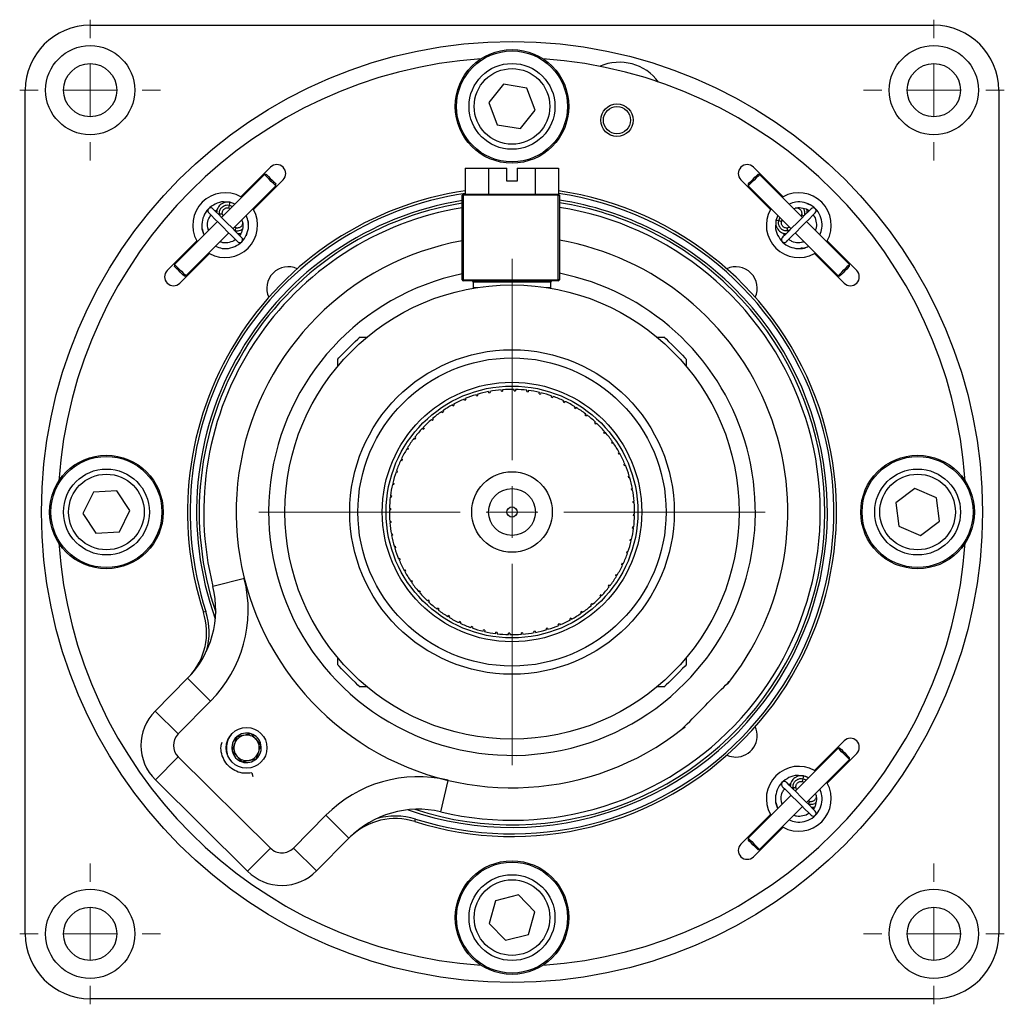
# Model space of a CAD drawing. Header units: inches. Extents: x 0.9 to 20.1, y 0.3 to 16.1.
# Tile 2 of 6: x 9 to 12.8, y 0.3 to 4.1. Entities that reach past the tile are written whole.
import ezdxf

# ---------------------------------------------------------------- set-up
doc = ezdxf.new("R2010")
doc.units = ezdxf.units.IN
doc.header["$MEASUREMENT"] = 0

# ---------------------------------------------------------------- blocks, each defined once
blk = doc.blocks.new('SW_CENTERMARKSYMBOL_9')
at = {"color": 0, "linetype": 'Continuous', "lineweight": 0}
for p, q in [((0, 0.2), (0, 0.975)), ((0, 0), (0, 0.1)), ((-0.2, 0), (-0.975, 0)), ((0, 0), (-0.1, 0)), ((0, 0), (0, -0.1)), ((0, 0), (0.1, 0)), ((0.2, 0), (0.975, 0)), ((0, -0.2), (0, -0.975))]:
    blk.add_line(p, q, dxfattribs=at)
blk = doc.blocks.new('SW_CENTERMARKSYMBOL_10')
at = {"color": 0, "linetype": 'Continuous', "lineweight": 0}
for p, q in [((0, 0.2), (0, 0.2715)), ((0, 0), (0, 0.1)), ((-0.2, 0), (-0.2715, 0)), ((0, 0), (-0.1, 0)), ((0, 0), (0, -0.1)), ((0, 0), (0.1, 0)), ((0.2, 0), (0.2715, 0)), ((0, -0.2), (0, -0.2715))]:
    blk.add_line(p, q, dxfattribs=at)
blk = doc.blocks.new('SW_CENTERMARKSYMBOL_11')
at = {"color": 0, "linetype": 'Continuous', "lineweight": 0}
for p, q in [((0, 0.2), (0, 0.2715)), ((0, 0), (0, 0.1)), ((-0.2, 0), (-0.2715, 0)), ((0, 0), (-0.1, 0)), ((0, 0), (0, -0.1)), ((0, 0), (0.1, 0)), ((0.2, 0), (0.2715, 0)), ((0, -0.2), (0, -0.2715))]:
    blk.add_line(p, q, dxfattribs=at)
blk = doc.blocks.new('SW_CENTERMARKSYMBOL_12')
at = {"color": 0, "linetype": 'Continuous', "lineweight": 0}
for p, q in [((0, 0.2), (0, 0.2715)), ((0, 0), (0, 0.1)), ((-0.2, 0), (-0.2715, 0)), ((0, 0), (-0.1, 0)), ((0, 0), (0, -0.1)), ((0, 0), (0.1, 0)), ((0.2, 0), (0.2715, 0)), ((0, -0.2), (0, -0.2715))]:
    blk.add_line(p, q, dxfattribs=at)
blk = doc.blocks.new('SW_CENTERMARKSYMBOL_13')
at = {"color": 0, "linetype": 'Continuous', "lineweight": 0}
for p, q in [((0, 0.2), (0, 0.2715)), ((0, 0), (0, 0.1)), ((-0.2, 0), (-0.2715, 0)), ((0, 0), (-0.1, 0)), ((0, 0), (0, -0.1)), ((0, 0), (0.1, 0)), ((0.2, 0), (0.2715, 0)), ((0, -0.2), (0, -0.2715))]:
    blk.add_line(p, q, dxfattribs=at)

msp = doc.modelspace()

# ---------------------------------------------------------------- linework, layer by layer
at = {"color": 7, "linetype": 'Continuous', "lineweight": 25}
for p, q in [((9.2547, 4.1213), (12.5047, 4.1213)), ((9.0047, 0.6213), (9.0047, 3.8713)), ((10.8474, 3.8938), (10.7899, 3.8234)), ((10.9372, 3.8793), (10.8474, 3.8938)), ((10.9694, 3.7943), (10.9372, 3.8793)), ((12.7547, 3.8713), (12.7547, 0.6213)), ((10.7899, 3.8234), (10.8222, 3.7384)), ((10.912, 3.7238), (10.9694, 3.7943)), ((10.8222, 3.7384), (10.912, 3.7238)), ((9.9491, 3.5743), (9.8354, 3.4605)), ((10.6996, 3.5713), (10.6996, 3.4713)), ((10.6996, 3.5713), (10.7893, 3.5713)), ((10.7893, 3.5713), (10.7893, 3.4713)), ((10.7893, 3.5713), (10.8597, 3.5713)), ((10.8597, 3.5213), (10.8597, 3.5713)), ((10.8997, 3.5713), (10.9689, 3.5713)), ((10.8997, 3.5713), (10.8997, 3.5213)), ((10.9689, 3.5713), (10.9689, 3.4713)), ((10.9689, 3.5713), (11.0587, 3.5713)), ((11.0587, 3.5713), (11.0587, 3.4711)), ((11.924, 3.4605), (11.8102, 3.5743)), ((9.926, 3.5465), (9.7605, 3.381)), ((9.933, 3.5465), (9.926, 3.5465)), ((11.8251, 3.5453), (11.8263, 3.5465)), ((11.8334, 3.5465), (11.8263, 3.5465)), ((11.9989, 3.381), (11.8334, 3.5465)), ((9.8047, 3.3368), (9.9702, 3.5023)), ((9.8842, 3.4117), (9.9979, 3.5255)), ((9.9702, 3.5023), (9.9702, 3.5094)), ((10.8997, 3.5213), (10.8597, 3.5213)), ((11.7615, 3.5255), (11.8752, 3.4117)), ((11.7892, 3.5094), (11.7892, 3.5023)), ((11.7892, 3.5023), (11.9547, 3.3368)), ((9.8354, 3.4605), (9.8383, 3.4588)), ((10.6872, 3.1413), (10.6872, 3.4663)), ((10.6872, 3.4663), (10.6922, 3.4663)), ((10.6922, 3.4663), (10.6922, 3.4713)), ((10.6922, 3.4713), (11.0572, 3.4713)), ((10.6922, 3.4663), (10.6922, 3.1413)), ((11.0572, 3.4663), (10.6922, 3.4663)), ((11.0572, 3.4663), (11.0572, 3.4713)), ((11.0572, 3.1413), (11.0572, 3.4663)), ((11.0572, 3.4663), (11.0622, 3.4663)), ((11.0622, 3.4663), (11.0622, 3.1413)), ((11.9211, 3.4588), (11.924, 3.4605)), ((9.7807, 3.4178), (9.792, 3.4165)), ((9.7883, 3.4178), (9.7957, 3.4152)), ((9.8128, 3.4321), (9.7927, 3.4394)), ((9.8825, 3.4146), (9.8842, 3.4117)), ((11.8752, 3.4117), (11.8769, 3.4146)), ((12.0156, 3.4347), (12.0254, 3.4314)), ((9.736, 3.4056), (9.7443, 3.4115)), ((9.7664, 3.3869), (9.764, 3.3935)), ((11.9036, 3.3891), (11.8963, 3.369)), ((11.9953, 3.3935), (11.993, 3.3869)), ((9.745, 3.3655), (9.5795, 3.2)), ((9.6859, 3.3371), (9.6858, 3.3436)), ((9.71, 3.333), (9.7077, 3.3405)), ((9.8172, 3.3404), (9.8106, 3.3427)), ((11.9179, 3.3647), (11.9206, 3.372)), ((11.9179, 3.3571), (11.9192, 3.3683)), ((11.9488, 3.3427), (11.9422, 3.3404)), ((12.1799, 3.2), (12.0144, 3.3655)), ((9.6237, 3.1558), (9.7892, 3.3213)), ((9.6859, 3.3371), (9.6919, 3.3177)), ((9.8584, 3.3201), (9.855, 3.3103)), ((11.9301, 3.3123), (11.9242, 3.3206)), ((11.9702, 3.3213), (12.1357, 3.1558)), ((9.6655, 3.2906), (9.5517, 3.1769)), ((9.6672, 3.2877), (9.6655, 3.2906)), ((11.9986, 3.2623), (11.9921, 3.2622)), ((12.0027, 3.2863), (11.9952, 3.284)), ((11.9986, 3.2623), (12.0139, 3.267)), ((12.0939, 3.2906), (12.0922, 3.2877)), ((12.2076, 3.1769), (12.0939, 3.2906)), ((9.6005, 3.1281), (9.7143, 3.2418)), ((9.7143, 3.2418), (9.7113, 3.2435)), ((12.048, 3.2435), (12.0451, 3.2418)), ((12.0451, 3.2418), (12.1588, 3.1281)), ((9.5795, 3.2), (9.5795, 3.1929)), ((12.1785, 3.1986), (12.1799, 3.2)), ((12.1799, 3.1929), (12.1799, 3.2)), ((9.6166, 3.1558), (9.6237, 3.1558)), ((12.1357, 3.1558), (12.1428, 3.1558)), ((10.6922, 3.1413), (10.6872, 3.1413)), ((10.6922, 3.1363), (10.6922, 3.1413)), ((10.6922, 3.1413), (11.0572, 3.1413)), ((11.0572, 3.1363), (10.6922, 3.1363)), ((10.7297, 3.1313), (10.7297, 3.1113)), ((11.0297, 3.1113), (11.0297, 3.1313)), ((11.0622, 3.1413), (11.0572, 3.1413)), ((11.0572, 3.1363), (11.0572, 3.1413)), ((10.7232, 3.1076), (10.7232, 3.1072)), ((10.3192, 2.9182), (10.2913, 2.9182)), ((11.4681, 2.9182), (11.4402, 2.9182)), ((10.2078, 2.8347), (10.2078, 2.8068)), ((11.5516, 2.8068), (11.5516, 2.8347)), ((10.7428, 2.6933), (10.7413, 2.6981)), ((10.7428, 2.6933), (10.7475, 2.6948)), ((10.7461, 2.6995), (10.7475, 2.6948)), ((10.7902, 2.7052), (10.7893, 2.7101)), ((10.7902, 2.7052), (10.7951, 2.7061)), ((10.7942, 2.711), (10.7951, 2.7061)), ((10.8387, 2.712), (10.8382, 2.717)), ((10.8387, 2.712), (10.8437, 2.7124)), ((10.8432, 2.7174), (10.8437, 2.7124)), ((10.8876, 2.7137), (10.8877, 2.7187)), ((10.8876, 2.7137), (10.8926, 2.7137)), ((10.8927, 2.7186), (10.8926, 2.7137)), ((10.9364, 2.7104), (10.937, 2.7153)), ((10.9364, 2.7104), (10.9414, 2.7097)), ((10.942, 2.7147), (10.9414, 2.7097)), ((10.9846, 2.7019), (10.9857, 2.7068)), ((10.9846, 2.7019), (10.9895, 2.7008)), ((10.9906, 2.7056), (10.9895, 2.7008)), ((11.0316, 2.6884), (11.0333, 2.6932)), ((10.6528, 2.6551), (10.6504, 2.6594)), ((10.6528, 2.6551), (10.6572, 2.6575)), ((10.6548, 2.6618), (10.6572, 2.6575)), ((10.6968, 2.6765), (10.6948, 2.6811)), ((10.6968, 2.6765), (10.7014, 2.6785)), ((10.6994, 2.6831), (10.7014, 2.6785)), ((11.0316, 2.6884), (11.0364, 2.6868)), ((11.038, 2.6915), (11.0364, 2.6868)), ((11.077, 2.6701), (11.0791, 2.6747)), ((11.077, 2.6701), (11.0816, 2.668)), ((11.0837, 2.6725), (11.0816, 2.668)), ((10.6113, 2.6291), (10.6085, 2.6332)), ((10.6113, 2.6291), (10.6154, 2.632)), ((10.6126, 2.6361), (10.6154, 2.632)), ((11.1202, 2.6472), (11.1228, 2.6515)), ((11.1202, 2.6472), (11.1245, 2.6446)), ((11.1271, 2.6489), (11.1245, 2.6446)), ((11.1608, 2.6198), (11.1638, 2.6238)), ((11.1608, 2.6198), (11.1648, 2.6168)), ((11.1678, 2.6208), (11.1648, 2.6168)), ((10.5728, 2.599), (10.5695, 2.6027)), ((10.5728, 2.599), (10.5766, 2.6022)), ((10.5733, 2.606), (10.5766, 2.6022)), ((11.1983, 2.5884), (11.2017, 2.5921)), ((10.5376, 2.5649), (10.5339, 2.5684)), ((11.2323, 2.5532), (11.2361, 2.5565)), ((11.2323, 2.5532), (11.2356, 2.5494)), ((11.2394, 2.5527), (11.2356, 2.5494)), ((10.5062, 2.5274), (10.5022, 2.5305)), ((10.5052, 2.5344), (10.5092, 2.5314)), ((10.5062, 2.5274), (10.5092, 2.5314)), ((11.2625, 2.5147), (11.2666, 2.5175)), ((11.2625, 2.5147), (11.2654, 2.5106)), ((11.2694, 2.5134), (11.2654, 2.5106)), ((10.4788, 2.4869), (10.4745, 2.4894)), ((10.4771, 2.4937), (10.4814, 2.4911)), ((10.4788, 2.4869), (10.4814, 2.4911)), ((11.2884, 2.4732), (11.2928, 2.4756)), ((11.2884, 2.4732), (11.2909, 2.4688)), ((11.2952, 2.4712), (11.2909, 2.4688)), ((10.4559, 2.4436), (10.4513, 2.4458)), ((10.4535, 2.4503), (10.458, 2.4482)), ((10.4559, 2.4436), (10.458, 2.4482)), ((11.3099, 2.4292), (11.3145, 2.4312)), ((11.3099, 2.4292), (11.3119, 2.4246)), ((10.4376, 2.3983), (10.4328, 2.3999)), ((10.4345, 2.4046), (10.4392, 2.403)), ((10.4376, 2.3983), (10.4392, 2.403)), ((11.3165, 2.4266), (11.3119, 2.4246)), ((10.4241, 2.3512), (10.4192, 2.3523)), ((10.4204, 2.3572), (10.4252, 2.3561)), ((10.4241, 2.3512), (10.4252, 2.3561)), ((11.3267, 2.3832), (11.3315, 2.3847)), ((11.3267, 2.3832), (11.3281, 2.3785)), ((11.3329, 2.3799), (11.3281, 2.3785)), ((9.267, 2.3222), (9.2264, 2.2408)), ((9.3578, 2.3277), (9.267, 2.3222)), ((9.4079, 2.2518), (9.3578, 2.3277)), ((11.3385, 2.3358), (11.3435, 2.3367)), ((11.3385, 2.3358), (11.3395, 2.3309)), ((11.3444, 2.3318), (11.3395, 2.3309)), ((12.4311, 2.3366), (12.3585, 2.2818)), ((12.5148, 2.3011), (12.4311, 2.3366)), ((10.4156, 2.303), (10.4107, 2.3036)), ((10.4113, 2.3086), (10.4162, 2.308)), ((10.4156, 2.303), (10.4162, 2.308)), ((11.3454, 2.2873), (11.3504, 2.2878)), ((11.3454, 2.2873), (11.3458, 2.2823)), ((11.3508, 2.2828), (11.3458, 2.2823)), ((12.3585, 2.2818), (12.3696, 2.1916)), ((12.5259, 2.2108), (12.5148, 2.3011)), ((9.2264, 2.2408), (9.2766, 2.165)), ((9.3673, 2.1705), (9.4079, 2.2518)), ((10.4123, 2.2542), (10.4073, 2.2543)), ((10.4074, 2.2593), (10.4123, 2.2592)), ((10.4123, 2.2542), (10.4123, 2.2592)), ((11.3471, 2.2384), (11.347, 2.2334)), ((11.3471, 2.2384), (11.3521, 2.2383)), ((10.4086, 2.2098), (10.4136, 2.2103)), ((10.414, 2.2053), (10.409, 2.2049)), ((10.414, 2.2053), (10.4136, 2.2103)), ((11.352, 2.2333), (11.347, 2.2334)), ((12.4533, 2.1561), (12.5259, 2.2108)), ((9.2766, 2.165), (9.3673, 2.1705)), ((11.3437, 2.1896), (11.3431, 2.1846)), ((11.3481, 2.184), (11.3431, 2.1846)), ((11.3437, 2.1896), (11.3487, 2.189)), ((12.3696, 2.1916), (12.4533, 2.1561)), ((10.415, 2.1608), (10.4199, 2.1618)), ((10.4208, 2.1568), (10.4159, 2.1559)), ((10.4208, 2.1568), (10.4199, 2.1618)), ((11.3353, 2.1414), (11.3341, 2.1365)), ((11.339, 2.1354), (11.3341, 2.1365)), ((11.3353, 2.1414), (11.3401, 2.1403)), ((10.4265, 2.1127), (10.4312, 2.1142)), ((10.4327, 2.1094), (10.4279, 2.1079)), ((10.4327, 2.1094), (10.4312, 2.1142)), ((11.3218, 2.0944), (11.3202, 2.0896)), ((11.3249, 2.088), (11.3202, 2.0896)), ((11.3218, 2.0944), (11.3265, 2.0927)), ((10.4429, 2.0661), (10.4475, 2.068)), ((10.4495, 2.0634), (10.4449, 2.0614)), ((10.4495, 2.0634), (10.4475, 2.068)), ((11.3035, 2.049), (11.3014, 2.0444)), ((11.3035, 2.049), (11.308, 2.0469)), ((10.4642, 2.0214), (10.4685, 2.0238)), ((10.4709, 2.0194), (10.4666, 2.017)), ((10.4709, 2.0194), (10.4685, 2.0238)), ((11.3059, 2.0423), (11.3014, 2.0444)), ((9.8486, 1.99), (9.7272, 1.9599)), ((10.4899, 1.9792), (10.494, 1.982)), ((10.4969, 1.9779), (10.4928, 1.9751)), ((10.4969, 1.9779), (10.494, 1.982)), ((11.2806, 2.0058), (11.278, 2.0015)), ((11.2822, 1.9989), (11.278, 2.0015)), ((11.2806, 2.0058), (11.2848, 2.0032)), ((10.52, 1.9399), (10.5238, 1.9432)), ((10.527, 1.9394), (10.5233, 1.9361)), ((10.527, 1.9394), (10.5238, 1.9432)), ((11.2532, 1.9652), (11.2502, 1.9612)), ((11.2542, 1.9582), (11.2502, 1.9612)), ((11.2532, 1.9652), (11.2572, 1.9622)), ((10.561, 1.9042), (10.5576, 1.9006)), ((11.2218, 1.9277), (11.2254, 1.9243)), ((9.7004, 1.8629), (9.6909, 1.8598)), ((10.5916, 1.8718), (10.5946, 1.8758)), ((10.5986, 1.8728), (10.5946, 1.8758)), ((10.5986, 1.8728), (10.5955, 1.8688)), ((11.1481, 1.8635), (11.144, 1.8606)), ((11.1468, 1.8566), (11.144, 1.8606)), ((11.1481, 1.8635), (11.1509, 1.8594)), ((11.1866, 1.8937), (11.1828, 1.8904)), ((11.1861, 1.8866), (11.1828, 1.8904)), ((11.1866, 1.8937), (11.1899, 1.8899)), ((10.6323, 1.8438), (10.6348, 1.848)), ((10.6391, 1.8454), (10.6348, 1.848)), ((10.6391, 1.8454), (10.6366, 1.8412)), ((10.6757, 1.8201), (10.6778, 1.8246)), ((10.6824, 1.8225), (10.6778, 1.8246)), ((10.6824, 1.8225), (10.6802, 1.818)), ((11.1066, 1.8376), (11.1022, 1.8351)), ((11.1046, 1.8308), (11.1022, 1.8351)), ((11.1066, 1.8376), (11.109, 1.8332)), ((10.7214, 1.8011), (10.723, 1.8058)), ((10.7277, 1.8042), (10.723, 1.8058)), ((10.7277, 1.8042), (10.7261, 1.7995)), ((10.7688, 1.787), (10.7699, 1.7919)), ((10.7748, 1.7907), (10.7699, 1.7919)), ((10.7748, 1.7907), (10.7737, 1.7859)), ((10.8174, 1.7779), (10.818, 1.7829)), ((10.823, 1.7823), (10.818, 1.7829)), ((10.9692, 1.7874), (10.9642, 1.7865)), ((10.9652, 1.7816), (10.9642, 1.7865)), ((10.9692, 1.7874), (10.9701, 1.7825)), ((11.0166, 1.7993), (11.0118, 1.7978)), ((11.0133, 1.7931), (11.0118, 1.7978)), ((11.0166, 1.7993), (11.0181, 1.7945)), ((11.0626, 1.8161), (11.058, 1.8141)), ((11.0599, 1.8095), (11.058, 1.8141)), ((11.0626, 1.8161), (11.0646, 1.8115)), ((10.823, 1.7823), (10.8224, 1.7773)), ((10.8667, 1.774), (10.8668, 1.779)), ((10.8718, 1.7789), (10.8668, 1.779)), ((10.8718, 1.7789), (10.8717, 1.7739)), ((10.9207, 1.7806), (10.9157, 1.7802)), ((10.9162, 1.7752), (10.9157, 1.7802)), ((10.9207, 1.7806), (10.9211, 1.7756)), ((10.2078, 1.6858), (10.2078, 1.6579)), ((11.5516, 1.6579), (11.5516, 1.6858)), ((9.5047, 1.4792), (9.6298, 1.6056)), ((9.7187, 1.5177), (9.6298, 1.6056)), ((11.7111, 1.5847), (11.7231, 1.6001)), ((10.2913, 1.5744), (10.3192, 1.5744)), ((11.4402, 1.5744), (11.4681, 1.5744)), ((9.7187, 1.5177), (9.5935, 1.3913)), ((9.5935, 1.3913), (9.5047, 1.4792)), ((11.5344, 1.4095), (11.5466, 1.4192)), ((9.7953, 1.3864), (9.7917, 1.3801)), ((12.1357, 1.3368), (11.9702, 1.1713)), ((12.1588, 1.3645), (12.0451, 1.2508)), ((12.1428, 1.3368), (12.1357, 1.3368)), ((9.594, 1.3029), (9.506, 1.2141)), ((9.594, 1.3029), (9.9493, 0.9511)), ((9.781, 1.3214), (9.7821, 1.3142)), ((12.0144, 1.1271), (12.1799, 1.2926)), ((12.0939, 1.202), (12.2076, 1.3158)), ((12.1799, 1.2926), (12.1799, 1.2997)), ((9.8614, 0.8623), (9.506, 1.2141)), ((9.8779, 1.2416), (9.881, 1.2269)), ((12.0225, 1.2224), (12.0024, 1.2297)), ((12.0451, 1.2508), (12.048, 1.2491)), ((10.6049, 1.091), (10.6338, 1.2126)), ((11.9457, 1.1959), (11.954, 1.2018)), ((11.9761, 1.1772), (11.9738, 1.1838)), ((11.9905, 1.2081), (12.0017, 1.2068)), ((11.998, 1.2081), (12.0054, 1.2054)), ((12.0922, 1.2049), (12.0939, 1.202)), ((11.9547, 1.1558), (11.7892, 0.9903)), ((11.8334, 0.9461), (11.9989, 1.1116)), ((11.8957, 1.1274), (11.8955, 1.1378)), ((11.8957, 1.1274), (11.9007, 1.1109)), ((11.9197, 1.1233), (11.9174, 1.1308)), ((12.0269, 1.1307), (12.0203, 1.133)), ((12.0681, 1.1104), (12.0647, 1.1006)), ((10.0377, 0.9516), (10.1628, 1.078)), ((10.2516, 0.99), (10.1628, 1.078)), ((10.5052, 1.0537), (10.5082, 1.0633)), ((11.8752, 1.0809), (11.7615, 0.9672)), ((11.8769, 1.078), (11.8752, 1.0809)), ((11.8102, 0.9184), (11.924, 1.0321)), ((11.924, 1.0321), (11.9211, 1.0338)), ((10.2516, 0.99), (10.1265, 0.8636)), ((11.7892, 0.9903), (11.7892, 0.9832)), ((9.8614, 0.8623), (9.9493, 0.9511)), ((10.1265, 0.8636), (10.0377, 0.9516)), ((11.8263, 0.9461), (11.8334, 0.9461)), ((10.9042, 0.7714), (10.8161, 0.7488)), ((10.9678, 0.7064), (10.9042, 0.7714)), ((10.8161, 0.7488), (10.7916, 0.6613)), ((10.9432, 0.6188), (10.9678, 0.7064)), ((10.7916, 0.6613), (10.8552, 0.5963)), ((10.8552, 0.5963), (10.9432, 0.6188)), ((12.5047, 0.3713), (9.2547, 0.3713))]:
    msp.add_line(p, q, dxfattribs=at)
at = {"color": 8, "linetype": 'Continuous', "lineweight": 25}
for p, q in [((9.7911, 3.4285), (9.8033, 3.4238)), ((9.7551, 3.3865), (9.7526, 3.3948)), ((11.9072, 3.3675), (11.9119, 3.3796)), ((12.0057, 3.3879), (12.0054, 3.3879)), ((9.863, 3.369), (9.863, 3.369)), ((9.8116, 3.33), (9.8116, 3.3303)), ((11.9492, 3.3314), (11.9409, 3.3289)), ((11.0297, 3.1313), (10.7297, 3.1313)), ((10.7297, 3.1113), (10.7478, 3.1113)), ((11.0116, 3.1113), (11.0297, 3.1113)), ((12.0008, 1.2188), (12.013, 1.2141)), ((11.9648, 1.1768), (11.9623, 1.1851)), ((12.0728, 1.1593), (12.0728, 1.1593)), ((12.0213, 1.1203), (12.0213, 1.1206))]:
    msp.add_line(p, q, dxfattribs=at)
at = {"color": 7, "linetype": 'Continuous', "lineweight": 25, "flags": 128}
for points in [[(9.9702, 3.5023), (9.9698, 3.5027), (9.9665, 3.506), (9.9604, 3.512), (9.9525, 3.52), (9.9439, 3.5286), (9.9359, 3.5366), (9.9298, 3.5427), (9.9264, 3.5461), (9.926, 3.5465)], [(9.933, 3.5465), (9.9334, 3.5461), (9.9362, 3.5433), (9.9414, 3.5382), (9.9481, 3.5315), (9.9553, 3.5242), (9.962, 3.5176), (9.9671, 3.5125), (9.9698, 3.5097), (9.9702, 3.5094)], [(11.8334, 3.5465), (11.832, 3.5451), (11.8274, 3.5405), (11.8204, 3.5335), (11.812, 3.5251), (11.8035, 3.5166), (11.7962, 3.5093), (11.7912, 3.5043), (11.7892, 3.5023), (11.7892, 3.5023)], [(11.7892, 3.5094), (11.7892, 3.5094), (11.7908, 3.511), (11.7951, 3.5152), (11.8012, 3.5214), (11.8083, 3.5285), (11.8154, 3.5356), (11.8213, 3.5415), (11.8251, 3.5453)], [(9.8385, 3.3031), (9.8357, 3.3058), (9.8278, 3.3137), (9.8154, 3.3261), (9.7999, 3.3417), (9.7826, 3.3589), (9.7653, 3.3762), (9.7498, 3.3918), (9.7374, 3.4041), (9.7295, 3.4121), (9.7268, 3.4148)], [(12.0326, 3.4148), (12.0299, 3.4121), (12.022, 3.4041), (12.0096, 3.3918), (11.994, 3.3762), (11.9768, 3.3589), (11.9595, 3.3417), (11.9439, 3.3261), (11.9316, 3.3137), (11.9236, 3.3058), (11.9209, 3.3031)], [(9.7112, 3.3992), (9.7139, 3.3965), (9.7219, 3.3886), (9.7342, 3.3762), (9.7498, 3.3606), (9.7671, 3.3434), (9.7843, 3.3261), (9.7999, 3.3105), (9.8122, 3.2982), (9.8202, 3.2903), (9.8229, 3.2875)], [(11.9365, 3.2875), (11.9392, 3.2903), (11.9471, 3.2982), (11.9595, 3.3105), (11.9751, 3.3261), (11.9923, 3.3434), (12.0096, 3.3606), (12.0252, 3.3762), (12.0375, 3.3886), (12.0454, 3.3965), (12.0482, 3.3992)], [(9.5795, 3.2), (9.5799, 3.1996), (9.5833, 3.1962), (9.5894, 3.1901), (9.5974, 3.1821), (9.606, 3.1735), (9.614, 3.1656), (9.62, 3.1595), (9.6233, 3.1562), (9.6237, 3.1558)], [(9.6166, 3.1558), (9.6163, 3.1562), (9.6135, 3.1589), (9.6084, 3.164), (9.6018, 3.1707), (9.5945, 3.1779), (9.5878, 3.1846), (9.5827, 3.1898), (9.5799, 3.1926), (9.5795, 3.1929)], [(12.1357, 3.1558), (12.1357, 3.1558), (12.1376, 3.1578), (12.1427, 3.1628), (12.15, 3.1701), (12.1585, 3.1786), (12.1669, 3.187), (12.1739, 3.194), (12.1785, 3.1986)], [(12.1799, 3.1929), (12.1787, 3.1917), (12.1749, 3.1879), (12.169, 3.182), (12.1619, 3.175), (12.1548, 3.1678), (12.1486, 3.1617), (12.1444, 3.1575), (12.1428, 3.1558), (12.1428, 3.1558)], [(10.2078, 2.8347), (10.2083, 2.8352), (10.2131, 2.84), (10.2222, 2.8491), (10.2347, 2.8616), (10.2489, 2.8758), (10.2633, 2.8901), (10.2759, 2.9028), (10.2854, 2.9123), (10.2906, 2.9174), (10.2913, 2.9182)], [(11.4681, 2.9182), (11.4686, 2.9177), (11.4733, 2.9129), (11.4825, 2.9037), (11.495, 2.8913), (11.5092, 2.8771), (11.5235, 2.8627), (11.5362, 2.8501), (11.5457, 2.8406), (11.5508, 2.8354), (11.5516, 2.8347)], [(10.2913, 1.5744), (10.2908, 1.575), (10.286, 1.5797), (10.2769, 1.5889), (10.2644, 1.6013), (10.2502, 1.6156), (10.2359, 1.6299), (10.2232, 1.6425), (10.2137, 1.652), (10.2085, 1.6572), (10.2078, 1.6579)], [(11.5516, 1.6579), (11.551, 1.6574), (11.5463, 1.6526), (11.5371, 1.6435), (11.5247, 1.631), (11.5104, 1.6168), (11.4961, 1.6025), (11.4835, 1.5898), (11.474, 1.5803), (11.4688, 1.5752), (11.4681, 1.5744)], [(12.1799, 1.2926), (12.1783, 1.2942), (12.1736, 1.2988), (12.1665, 1.3059), (12.1581, 1.3144), (12.1496, 1.3228), (12.1424, 1.3301), (12.1375, 1.335), (12.1357, 1.3368), (12.1357, 1.3368)], [(12.1428, 1.3368), (12.1428, 1.3368), (12.1443, 1.3353), (12.1484, 1.3312), (12.1545, 1.3251), (12.1616, 1.318), (12.1687, 1.3109), (12.1746, 1.3049), (12.1786, 1.301), (12.1799, 1.2997)], [(11.7071, 1.3093), (11.7181, 1.3052), (11.7414, 1.3019)], [(11.9209, 1.1895), (11.9236, 1.1868), (11.9316, 1.1789), (11.9439, 1.1665), (11.9595, 1.1509), (11.9768, 1.1337), (11.994, 1.1164), (12.0096, 1.1008), (12.022, 1.0885), (12.0299, 1.0805), (12.0326, 1.0778)], [(12.0482, 1.0934), (12.0454, 1.0961), (12.0375, 1.104), (12.0252, 1.1164), (12.0096, 1.132), (11.9923, 1.1492), (11.9751, 1.1665), (11.9595, 1.1821), (11.9471, 1.1944), (11.9392, 1.2024), (11.9365, 1.2051)], [(11.7892, 0.9903), (11.7892, 0.9903), (11.791, 0.9885), (11.7959, 0.9836), (11.8032, 0.9764), (11.8116, 0.9679), (11.8201, 0.9595), (11.8272, 0.9524), (11.8318, 0.9477), (11.8334, 0.9461)], [(11.8263, 0.9461), (11.825, 0.9474), (11.8211, 0.9514), (11.8151, 0.9573), (11.808, 0.9644), (11.8009, 0.9715), (11.7948, 0.9776), (11.7907, 0.9817), (11.7892, 0.9832), (11.7892, 0.9832)]]:
    msp.add_lwpolyline(points, dxfattribs=at)
at = {"color": 8, "linetype": 'Continuous', "lineweight": 25, "flags": 128}
for points in [[(9.7526, 3.3948), (9.7485, 3.3937), (9.748, 3.3935)], [(9.7526, 3.3948), (9.7568, 3.3953), (9.7604, 3.3953), (9.763, 3.3947), (9.764, 3.3935), (9.764, 3.3935)], [(11.9953, 3.3935), (11.9959, 3.3921), (11.998, 3.3905), (12.0013, 3.389), (12.0054, 3.3879)], [(9.8172, 3.3404), (9.8157, 3.3398), (9.8142, 3.3377), (9.8127, 3.3344), (9.8116, 3.3303)], [(11.9409, 3.3289), (11.9404, 3.3331), (11.9404, 3.3367), (11.941, 3.3393), (11.9422, 3.3404), (11.9422, 3.3404)], [(11.9409, 3.3289), (11.942, 3.3248), (11.9422, 3.3244)], [(11.9623, 1.1851), (11.9582, 1.184), (11.9578, 1.1838)], [(11.9623, 1.1851), (11.9665, 1.1856), (11.9701, 1.1856), (11.9727, 1.185), (11.9738, 1.1838), (11.9738, 1.1838)], [(12.0269, 1.1307), (12.0254, 1.1301), (12.0239, 1.128), (12.0224, 1.1246), (12.0213, 1.1206)]]:
    msp.add_lwpolyline(points, dxfattribs=at)
at = {"color": 7, "linetype": 'Continuous', "lineweight": 25}
for centre, radius in [((10.8797, 2.2463), 1.8125), ((9.2547, 3.8713), 0.1715), ((10.8797, 3.8088), 0.2188), ((10.8797, 3.8088), 0.2137), ((12.5047, 3.8713), 0.1715), ((9.2547, 3.8713), 0.1025), ((10.8797, 3.8088), 0.1654), ((10.8797, 3.8088), 0.1457), ((12.5047, 3.8713), 0.1025), ((11.2841, 3.7556), 0.0625), ((11.2841, 3.7556), 0.0525), ((10.8797, 2.2463), 0.875), ((10.8797, 2.2463), 0.625), ((10.8797, 2.2463), 0.5937), ((10.8797, 2.2463), 0.5), ((10.8797, 2.2463), 0.485), ((9.3172, 2.2463), 0.2187), ((9.3172, 2.2463), 0.2138), ((12.4422, 2.2463), 0.2188), ((12.4422, 2.2463), 0.2137), ((9.3172, 2.2463), 0.1654), ((9.3172, 2.2463), 0.1457), ((10.8797, 2.2463), 0.155), ((12.4422, 2.2463), 0.1654), ((12.4422, 2.2463), 0.1457), ((10.8797, 2.2463), 0.09), ((10.8797, 2.2463), 0.0197), ((9.8572, 1.3378), 0.0785), ((10.8797, 0.6838), 0.2188), ((10.8797, 0.6838), 0.2137), ((10.8797, 0.6838), 0.1654), ((10.8797, 0.6838), 0.1457), ((9.2547, 0.6213), 0.1715), ((12.5047, 0.6213), 0.1715), ((9.2547, 0.6213), 0.1025), ((12.5047, 0.6213), 0.1025)]:
    msp.add_circle(centre, radius, dxfattribs=at)
for centre, radius, start, end in [((9.2547, 3.8713), 0.25, 90, 180), ((12.5047, 3.8713), 0.25, 0, 90), ((10.8797, 2.2463), 1.75, 93.9048, 176.0952), ((10.8797, 2.2463), 1.75, 3.9048, 86.0952), ((11.2937, 3.7913), 0.1875, 36.4272, 113.5728), ((9.9735, 3.5499), 0.0345, 315, 135), ((11.7858, 3.5499), 0.0345, 45, 225), ((10.8797, 2.2463), 1.25, 98.2855, 198.0095), ((10.8797, 2.2463), 1.24, 98.3528, 198.0095), ((9.7748, 3.3512), 0.125, 61.0216, 208.9784), ((10.8797, 2.2463), 1.25, 252.5687, 81.7679), ((10.8797, 2.2463), 1.24, 252.5687, 81.7011), ((10.6922, 3.4663), 0.005, 90, 180), ((11.0572, 3.4663), 0.005, 0, 90), ((11.9845, 3.3512), 0.125, 331.0216, 118.9784), ((10.8797, 2.2463), 1.215, 99.1161, 199.8209), ((10.8797, 2.2463), 1.205, 99.1924, 198.6858), ((10.8797, 2.2463), 1.1875, 99.3291, 193.9569), ((10.8797, 2.2463), 1.1875, 256.6214, 81.1595), ((10.8797, 2.2463), 1.215, 45.2891, 81.3611), ((10.8797, 2.2463), 1.205, 45.2891, 81.2889), ((12.0404, 3.407), 0.011, 315, 135), ((9.7748, 3.3512), 0.125, 241.0216, 28.9784), ((11.9845, 3.3512), 0.125, 151.0216, 298.9784), ((9.8307, 3.2953), 0.011, 225, 45), ((10.8797, 2.2463), 1.0625, 100.4383, 308.0369), ((10.8797, 2.2463), 1.0625, 322.5414, 80.1096), ((10.0179, 3.1081), 0.0827, 65.4581, 204.5419), ((11.7414, 3.1081), 0.0827, 335.4581, 114.5419), ((9.5761, 3.1525), 0.0345, 135, 315), ((10.8797, 2.2463), 0.9375, 101.849, 315.2891), ((10.8797, 2.2463), 0.9375, 315.2891, 78.7747), ((12.1832, 3.1525), 0.0345, 225, 45), ((10.6922, 3.1413), 0.005, 180, 270), ((10.7247, 3.1313), 0.005, 0, 90), ((10.7347, 3.1113), 0.005, 180, 214.1083), ((11.0247, 3.1113), 0.005, 325.8917, 0), ((11.0347, 3.1313), 0.005, 90, 180), ((11.0572, 3.1413), 0.005, 270, 0), ((10.8797, 2.2463), 1.215, 250.7573, 45.2891), ((10.8797, 2.2463), 1.205, 251.8924, 45.2891), ((10.8797, 2.2463), 0.4725, 107.0325, 112.4262), ((10.8797, 2.2463), 0.4725, 101.0325, 106.4262), ((10.8797, 2.2463), 0.4725, 95.0325, 100.4262), ((10.8797, 2.2463), 0.4725, 89.0325, 94.4262), ((10.8797, 2.2463), 0.4725, 83.0325, 88.4262), ((10.8797, 2.2463), 0.4725, 77.0325, 82.4262), ((10.8797, 2.2463), 0.4725, 71.0325, 76.4262), ((10.8797, 2.2463), 0.4725, 119.0325, 124.4262), ((10.8797, 2.2463), 0.4725, 113.0325, 118.4262), ((10.8797, 2.2463), 0.4725, 65.0325, 70.4262), ((10.8797, 2.2463), 0.4725, 59.0325, 64.4262), ((10.8797, 2.2463), 0.4725, 125.0325, 130.4262), ((10.8797, 2.2463), 0.4725, 53.0325, 58.4262), ((10.8797, 2.2463), 0.4725, 47.0325, 52.4262), ((10.8797, 2.2463), 0.4725, 131.0325, 136.4262), ((10.8797, 2.2463), 0.4725, 41.0325, 46.4262), ((10.8797, 2.2463), 0.4725, 137.0325, 142.4262), ((10.8797, 2.2463), 0.4725, 35.0325, 40.4262), ((10.8797, 2.2463), 0.4725, 143.0325, 148.4262), ((10.8797, 2.2463), 0.4725, 29.0325, 34.4262), ((10.8797, 2.2463), 0.4725, 149.0325, 154.4262), ((10.8797, 2.2463), 0.4725, 23.0325, 28.4262), ((10.8797, 2.2463), 0.4725, 155.0325, 160.4262), ((10.8797, 2.2463), 0.4725, 161.0325, 166.4262), ((10.8797, 2.2463), 0.4725, 17.0325, 22.4262), ((10.8797, 2.2463), 0.4725, 167.0325, 172.4262), ((10.8797, 2.2463), 0.4725, 11.0325, 16.4262), ((10.8797, 2.2463), 0.4725, 5.0325, 10.4262), ((10.8797, 2.2463), 0.4725, 173.0325, 178.4262), ((10.8797, 2.2463), 0.4725, 359.0325, 4.4262), ((10.8797, 2.2463), 0.4725, 179.0325, 184.4262), ((10.8797, 2.2463), 0.4725, 185.0325, 190.4262), ((10.8797, 2.2463), 0.4725, 353.0325, 358.4262), ((10.8797, 2.2463), 0.4725, 347.0325, 352.4262), ((10.8797, 2.2463), 1.75, 183.9048, 266.0952), ((10.8797, 2.2463), 0.4725, 191.0325, 196.4262), ((10.8797, 2.2463), 1.75, 273.9048, 356.0952), ((10.8797, 2.2463), 0.4725, 341.0325, 346.4262), ((10.8797, 2.2463), 0.4725, 197.0325, 202.4262), ((10.8797, 2.2463), 0.4725, 335.0325, 340.4262), ((10.8797, 2.2463), 0.4725, 203.0325, 208.4262), ((10.8797, 2.2463), 0.4725, 209.0325, 214.4262), ((10.8797, 2.2463), 0.4725, 329.0325, 334.4262), ((9.3633, 1.8694), 0.5, 315.2891, 13.9569), ((10.8797, 2.2463), 0.4725, 215.0325, 220.4262), ((10.8797, 2.2463), 0.4725, 323.0325, 328.4262), ((9.3633, 1.8694), 0.375, 315.2891, 13.9569), ((10.8797, 2.2463), 0.4725, 221.0325, 226.4262), ((10.8797, 2.2463), 0.4725, 317.0325, 322.4262), ((10.8797, 2.2463), 0.4725, 227.0325, 232.4262), ((10.8797, 2.2463), 0.4725, 311.0325, 316.4262), ((9.4532, 1.7825), 0.25, 316.7822, 18.0095), ((9.4532, 1.7825), 0.26, 343.9559, 18.0095), ((10.8797, 2.2463), 0.4725, 233.0325, 238.4262), ((10.8797, 2.2463), 0.4725, 305.0325, 310.4262), ((10.8797, 2.2463), 0.4725, 239.0325, 244.4262), ((10.8797, 2.2463), 0.4725, 293.0325, 298.4262), ((10.8797, 2.2463), 0.4725, 299.0325, 304.4262), ((10.8797, 2.2463), 0.4725, 245.0325, 250.4262), ((10.8797, 2.2463), 0.4725, 251.0325, 256.4262), ((10.8797, 2.2463), 0.4725, 257.0325, 262.4262), ((10.8797, 2.2463), 0.4725, 281.0325, 286.4262), ((10.8797, 2.2463), 0.4725, 287.0325, 292.4262), ((10.8797, 2.2463), 0.4725, 263.0325, 268.4262), ((10.8797, 2.2463), 0.4725, 269.0325, 274.4262), ((10.8797, 2.2463), 0.4725, 275.0325, 280.4262), ((9.6379, 1.3473), 0.1875, 135.2891, 225.2891), ((11.7414, 1.3846), 0.0827, 270, 24.5419), ((9.6379, 1.3473), 0.0625, 135.2891, 225.2891), ((9.8572, 1.3378), 0.0568, 132.1315, 192.1315), ((9.8572, 1.3378), 0.0492, 102.1315, 162.1315), ((9.8572, 1.3378), 0.0568, 72.1315, 132.1315), ((9.8572, 1.3378), 0.0492, 42.1315, 102.1315), ((9.8572, 1.3378), 0.0568, 12.1315, 72.1315), ((9.8572, 1.3378), 0.0492, 342.1315, 42.1315), ((12.1832, 1.3401), 0.0345, 315, 135), ((9.8572, 1.3378), 0.0492, 162.1315, 222.1315), ((9.8572, 1.3378), 0.0568, 312.1315, 12.1315), ((9.8572, 1.3378), 0.0568, 192.1315, 252.1315), ((9.8572, 1.3378), 0.0492, 222.1315, 282.1315), ((9.8572, 1.3378), 0.0568, 252.1315, 312.1315), ((9.8572, 1.3378), 0.0492, 282.1315, 342.1315), ((11.9845, 1.1415), 0.125, 61.0216, 208.9784), ((10.5181, 0.7262), 0.5, 76.6214, 135.2891), ((11.9845, 1.1415), 0.125, 241.0216, 28.9784), ((10.5181, 0.7262), 0.375, 76.6214, 135.2891), ((10.4303, 0.8152), 0.25, 72.5687, 133.7961), ((10.4303, 0.8152), 0.26, 72.5687, 106.6224), ((12.0404, 1.0856), 0.011, 225, 45), ((9.9933, 0.9955), 0.0625, 225.2891, 315.2891), ((11.7858, 0.9428), 0.0345, 135, 315), ((9.9933, 0.9955), 0.1875, 225.2891, 315.2891), ((9.2547, 0.6213), 0.25, 180, 270), ((12.5047, 0.6213), 0.25, 270, 0)]:
    msp.add_arc(centre, radius, start, end, dxfattribs=at)
at = {"color": 8, "linetype": 'Continuous', "lineweight": 25}
for centre, radius, start, end in [((9.7429, 3.4354), 0.0488, 338.801, 351.7738), ((9.7604, 3.4384), 0.0323, 342.0321, 1.6424), ((11.8971, 3.3358), 0.0332, 72.2898, 91.3847), ((11.9003, 3.3192), 0.0488, 68.8002, 81.7738), ((11.9526, 1.2257), 0.0488, 338.8002, 351.7738), ((11.9692, 1.2289), 0.0332, 342.2898, 1.3847)]:
    msp.add_arc(centre, radius, start, end, dxfattribs=at)
at = {"color": 7, "linetype": 'Continuous', "lineweight": 25}
for points, knots in [([(9.7791, 3.4397), (9.7756, 3.4403), (9.7612, 3.4425), (9.7358, 3.434), (9.7086, 3.4152), (9.6899, 3.3868), (9.6834, 3.3543), (9.6853, 3.3284), (9.6925, 3.3167), (9.6939, 3.3144)], [0, 0, 0, 0, 0.057532, 0.237157, 0.416783, 0.596408, 0.776033, 0.955658, 1, 1, 1, 1]), ([(9.7112, 3.4148), (9.7104, 3.4138), (9.7088, 3.4119), (9.7078, 3.4082), (9.7081, 3.4045), (9.7093, 3.4014), (9.7107, 3.3999), (9.7113, 3.3993)], [0, 0, 0, 0, 0.214739, 0.429481, 0.644224, 0.858965, 1, 1, 1, 1]), ([(9.7268, 3.4146), (9.7265, 3.4149), (9.7254, 3.4163), (9.7226, 3.4176), (9.7189, 3.4182), (9.7152, 3.4176), (9.7127, 3.4162), (9.7115, 3.4151), (9.7112, 3.4148)], [0, 0, 0, 0, 0.083651, 0.296092, 0.508539, 0.720982, 0.933424, 1, 1, 1, 1]), ([(9.7927, 3.4394), (9.7886, 3.4398), (9.7806, 3.4408), (9.7691, 3.4379), (9.7594, 3.4328), (9.7517, 3.4258), (9.7461, 3.4174), (9.7426, 3.4086), (9.7421, 3.4024), (9.7418, 3.3997)], [0, 0, 0, 0, 0.1644634, 0.3199783, 0.4694507, 0.6063601, 0.7429679, 0.8852037, 1, 1, 1, 1]), ([(9.7526, 3.3948), (9.7527, 3.3994), (9.7529, 3.4081), (9.7593, 3.4184), (9.768, 3.4256), (9.7789, 3.4298), (9.7871, 3.4289), (9.7911, 3.4285)], [0, 0, 0, 0, 0.2344625, 0.4422186, 0.6098032, 0.8041234, 1, 1, 1, 1]), ([(9.764, 3.3935), (9.7638, 3.3954), (9.7634, 3.3992), (9.7646, 3.4045), (9.7669, 3.4091), (9.7701, 3.4129), (9.774, 3.4157), (9.7786, 3.4176), (9.7834, 3.4185), (9.7867, 3.418), (9.7883, 3.4178)], [0, 0, 0, 0, 0.143781, 0.291973, 0.430034, 0.547391, 0.665583, 0.77897, 0.889915, 1, 1, 1, 1]), ([(12.0656, 3.3143), (12.0689, 3.3225), (12.0764, 3.341), (12.0738, 3.3727), (12.0604, 3.4033), (12.0365, 3.4272), (12.0058, 3.4405), (11.9742, 3.443), (11.9558, 3.4355), (11.9477, 3.4322)], [0, 0, 0, 0, 0.121365, 0.27309, 0.424814, 0.576539, 0.728263, 0.879988, 1, 1, 1, 1]), ([(11.9648, 3.4151), (11.9683, 3.4164), (11.9796, 3.4208), (12.0002, 3.418), (12.0175, 3.4128), (12.0237, 3.4066), (12.024, 3.4062)], [0, 0, 0, 0, 0.178139, 0.576783, 0.975426, 1, 1, 1, 1]), ([(11.9711, 3.4178), (11.9726, 3.418), (11.9757, 3.4184), (11.9803, 3.4177), (11.9847, 3.4161), (11.9888, 3.4133), (11.9924, 3.4094), (11.9948, 3.4045), (11.996, 3.3991), (11.9955, 3.3954), (11.9953, 3.3935)], [0, 0, 0, 0, 0.104763, 0.210456, 0.315107, 0.430007, 0.566013, 0.712443, 0.859599, 1, 1, 1, 1]), ([(9.7103, 3.3308), (9.7087, 3.3383), (9.7052, 3.3538), (9.7095, 3.3753), (9.7174, 3.386), (9.7204, 3.39)], [0, 0, 0, 0, 0.363507, 0.761112, 1, 1, 1, 1]), ([(9.738, 3.2701), (9.7462, 3.2668), (9.7647, 3.2593), (9.7964, 3.2619), (9.827, 3.2753), (9.8509, 3.2992), (9.8642, 3.3299), (9.8667, 3.3615), (9.8592, 3.3799), (9.8559, 3.388)], [0, 0, 0, 0, 0.121365, 0.27309, 0.424814, 0.576539, 0.728264, 0.879988, 1, 1, 1, 1]), ([(12.017, 3.3991), (12.0172, 3.4013), (12.0175, 3.4052), (12.0161, 3.4088), (12.0154, 3.4105)], [0, 0, 0, 0, 0.534915, 1, 1, 1, 1]), ([(12.0396, 3.3907), (12.0399, 3.3904), (12.0462, 3.3842), (12.0514, 3.3671), (12.0542, 3.3464), (12.0498, 3.335), (12.0484, 3.3315)], [0, 0, 0, 0, 0.0212042, 0.4198608, 0.8185183, 1, 1, 1, 1]), ([(9.8415, 3.3647), (9.8417, 3.3631), (9.8421, 3.36), (9.8414, 3.3554), (9.8397, 3.351), (9.837, 3.3469), (9.833, 3.3433), (9.8281, 3.3409), (9.8228, 3.3397), (9.819, 3.3402), (9.8172, 3.3404)], [0, 0, 0, 0, 0.104763, 0.210457, 0.315107, 0.430006, 0.566011, 0.712443, 0.859599, 1, 1, 1, 1]), ([(9.8387, 3.3709), (9.8401, 3.3674), (9.8445, 3.3561), (9.8418, 3.3354), (9.8361, 3.3175), (9.8291, 3.3109), (9.8282, 3.31)], [0, 0, 0, 0, 0.171479, 0.55522, 0.93896, 1, 1, 1, 1]), ([(9.8634, 3.3553), (9.8635, 3.3556), (9.8646, 3.36), (9.8638, 3.3647), (9.863, 3.369)], [0, 0, 0, 0, 0.075197, 1, 1, 1, 1]), ([(11.896, 3.3554), (11.8954, 3.3519), (11.8932, 3.3375), (11.9017, 3.3122), (11.9205, 3.2849), (11.9489, 3.2662), (11.9814, 3.2597), (12.0073, 3.2616), (12.019, 3.2688), (12.0213, 3.2702)], [0, 0, 0, 0, 0.057532, 0.237157, 0.416782, 0.596408, 0.776033, 0.955658, 1, 1, 1, 1]), ([(11.8963, 3.369), (11.8959, 3.3649), (11.8949, 3.3569), (11.8978, 3.3454), (11.9029, 3.3357), (11.9099, 3.3281), (11.9183, 3.3224), (11.9271, 3.3189), (11.9333, 3.3184), (11.936, 3.3182)], [0, 0, 0, 0, 0.164463, 0.319977, 0.46945, 0.606359, 0.742967, 0.885203, 1, 1, 1, 1]), ([(11.9409, 3.3289), (11.9363, 3.329), (11.9276, 3.3293), (11.9173, 3.3356), (11.9101, 3.3443), (11.9059, 3.3553), (11.9068, 3.3634), (11.9072, 3.3675)], [0, 0, 0, 0, 0.2344626, 0.4422187, 0.6098017, 0.8041223, 1, 1, 1, 1]), ([(11.9422, 3.3404), (11.9403, 3.3402), (11.9365, 3.3397), (11.9312, 3.3409), (11.9266, 3.3432), (11.9228, 3.3464), (11.92, 3.3503), (11.9181, 3.3549), (11.9173, 3.3598), (11.9177, 3.363), (11.9179, 3.3647)], [0, 0, 0, 0, 0.143783, 0.291973, 0.430035, 0.547391, 0.665584, 0.778972, 0.889915, 1, 1, 1, 1]), ([(9.8228, 3.3187), (9.8249, 3.3186), (9.8292, 3.3182), (9.8331, 3.3198), (9.8351, 3.3205)], [0, 0, 0, 0, 0.4950194, 1, 1, 1, 1]), ([(11.9211, 3.3031), (11.9208, 3.3028), (11.9194, 3.3017), (11.9181, 3.2989), (11.9175, 3.2952), (11.9181, 3.2915), (11.9195, 3.289), (11.9206, 3.2878), (11.9209, 3.2875)], [0, 0, 0, 0, 0.0836541, 0.296095, 0.5085379, 0.7209813, 0.9334267, 1, 1, 1, 1]), ([(9.8143, 3.2961), (9.814, 3.2958), (9.8079, 3.2895), (9.7907, 3.2844), (9.7701, 3.2815), (9.7587, 3.2859), (9.7551, 3.2873)], [0, 0, 0, 0, 0.021205, 0.419862, 0.818518, 1, 1, 1, 1]), ([(11.9209, 3.2875), (11.9219, 3.2867), (11.9238, 3.2852), (11.9275, 3.2842), (11.9312, 3.2844), (11.9343, 3.2856), (11.9358, 3.287), (11.9364, 3.2876)], [0, 0, 0, 0, 0.214742, 0.429483, 0.644222, 0.858962, 1, 1, 1, 1]), ([(12.0049, 3.2866), (11.9974, 3.285), (11.9819, 3.2815), (11.9604, 3.2858), (11.9497, 3.2937), (11.9457, 3.2967)], [0, 0, 0, 0, 0.363508, 0.761112, 1, 1, 1, 1]), ([(11.1983, 2.5884), (11.1989, 2.5878), (11.2002, 2.5867), (11.2014, 2.5856), (11.202, 2.585)], [0, 0, 0, 0, 0.498334, 1, 1, 1, 1]), ([(11.2054, 2.5886), (11.2045, 2.5876), (11.2033, 2.5864), (11.2022, 2.5852), (11.202, 2.585)], [0, 0, 0, 0, 0.819356, 1, 1, 1, 1]), ([(10.5374, 2.572), (10.5384, 2.5711), (10.5396, 2.5699), (10.5408, 2.5688), (10.541, 2.5686)], [0, 0, 0, 0, 0.819356, 1, 1, 1, 1]), ([(10.5376, 2.5649), (10.5382, 2.5656), (10.5393, 2.5668), (10.5404, 2.568), (10.541, 2.5686)], [0, 0, 0, 0, 0.498334, 1, 1, 1, 1]), ([(10.554, 1.904), (10.5549, 1.905), (10.5561, 1.9062), (10.5572, 1.9074), (10.5574, 1.9076)], [0, 0, 0, 0, 0.819356, 1, 1, 1, 1]), ([(10.561, 1.9042), (10.5604, 1.9048), (10.5592, 1.9059), (10.558, 1.9071), (10.5574, 1.9076)], [0, 0, 0, 0, 0.498334, 1, 1, 1, 1]), ([(11.2218, 1.9277), (11.2212, 1.9271), (11.2201, 1.9258), (11.2189, 1.9246), (11.2184, 1.924)], [0, 0, 0, 0, 0.498334, 1, 1, 1, 1]), ([(11.222, 1.9206), (11.221, 1.9215), (11.2198, 1.9227), (11.2186, 1.9238), (11.2184, 1.924)], [0, 0, 0, 0, 0.819356, 1, 1, 1, 1]), ([(11.5344, 1.4095), (11.561, 1.4364), (11.6146, 1.4905), (11.6778, 1.5543), (11.7139, 1.5908), (11.7231, 1.6001)], [0, 0, 0, 0, 0.423915, 0.85277, 1, 1, 1, 1]), ([(9.7981, 1.3868), (9.7959, 1.3846), (9.7877, 1.3769), (9.781, 1.358), (9.7782, 1.3376), (9.7803, 1.3255), (9.781, 1.3214)], [0, 0, 0, 0, 0.1316398, 0.4760889, 0.824907, 1, 1, 1, 1]), ([(9.7917, 1.3801), (9.7903, 1.3779), (9.7845, 1.3681), (9.778, 1.3482), (9.78, 1.3304), (9.781, 1.3214)], [0, 0, 0, 0, 0.1293062, 0.5586694, 1, 1, 1, 1]), ([(9.8191, 1.3799), (9.8166, 1.3722), (9.8123, 1.359), (9.8061, 1.3397), (9.803, 1.3301), (9.8016, 1.3259)], [0, 0, 0, 0, 0.439112, 0.751363, 1, 1, 1, 1]), ([(9.8746, 1.3919), (9.8715, 1.3912), (9.8626, 1.3893), (9.8462, 1.3858), (9.8304, 1.3824), (9.8218, 1.3805), (9.8191, 1.3799)], [0, 0, 0, 0, 0.180943, 0.506293, 0.843975, 1, 1, 1, 1]), ([(9.9127, 1.3497), (9.9073, 1.3558), (9.8979, 1.3661), (9.8844, 1.3811), (9.8776, 1.3886), (9.8746, 1.3919)], [0, 0, 0, 0, 0.439112, 0.751363, 1, 1, 1, 1]), ([(9.8779, 1.2416), (9.8678, 1.2403), (9.8476, 1.2379), (9.8178, 1.246), (9.7918, 1.2622), (9.7718, 1.2856), (9.7604, 1.3139), (9.757, 1.34), (9.7611, 1.3549), (9.7626, 1.3602)], [0, 0, 0, 0, 0.152506, 0.30702, 0.45813, 0.612452, 0.765458, 0.917484, 1, 1, 1, 1]), ([(9.8953, 1.2957), (9.8978, 1.3034), (9.9021, 1.3167), (9.9083, 1.3359), (9.9114, 1.3455), (9.9127, 1.3497)], [0, 0, 0, 0, 0.439112, 0.751363, 1, 1, 1, 1]), ([(9.8016, 1.3259), (9.8071, 1.3198), (9.8164, 1.3095), (9.83, 1.2945), (9.8368, 1.287), (9.8398, 1.2837)], [0, 0, 0, 0, 0.439112, 0.751362, 1, 1, 1, 1]), ([(9.8398, 1.2837), (9.8425, 1.2843), (9.8511, 1.2862), (9.8669, 1.2896), (9.8833, 1.2931), (9.8921, 1.295), (9.8953, 1.2957)], [0, 0, 0, 0, 0.156025, 0.493707, 0.819057, 1, 1, 1, 1]), ([(11.9888, 1.23), (11.9853, 1.2306), (11.9709, 1.2328), (11.9456, 1.2243), (11.9183, 1.2055), (11.8996, 1.1771), (11.8931, 1.1446), (11.895, 1.1187), (11.9022, 1.107), (11.9036, 1.1047)], [0, 0, 0, 0, 0.057532, 0.237157, 0.416782, 0.596408, 0.776033, 0.955658, 1, 1, 1, 1]), ([(12.0024, 1.2297), (11.9983, 1.2301), (11.9903, 1.2311), (11.9788, 1.2282), (11.9691, 1.2231), (11.9614, 1.2161), (11.9558, 1.2077), (11.9523, 1.1989), (11.9518, 1.1927), (11.9516, 1.19)], [0, 0, 0, 0, 0.164463, 0.319977, 0.46945, 0.606359, 0.742967, 0.885203, 1, 1, 1, 1]), ([(11.9623, 1.1851), (11.9624, 1.1897), (11.9626, 1.1984), (11.969, 1.2087), (11.9777, 1.2159), (11.9887, 1.2201), (11.9968, 1.2192), (12.0008, 1.2188)], [0, 0, 0, 0, 0.2344626, 0.4422187, 0.6098017, 0.8041223, 1, 1, 1, 1]), ([(12.0211, 1.2222), (12.0179, 1.2245), (12.0136, 1.2275), (12.0085, 1.2278), (12.0073, 1.2279)], [0, 0, 0, 0, 0.752084, 1, 1, 1, 1]), ([(11.92, 1.1211), (11.9184, 1.1286), (11.9149, 1.1441), (11.9192, 1.1656), (11.9271, 1.1763), (11.9301, 1.1803)], [0, 0, 0, 0, 0.363508, 0.761112, 1, 1, 1, 1]), ([(11.9209, 1.2051), (11.9201, 1.2041), (11.9185, 1.2022), (11.9175, 1.1985), (11.9178, 1.1948), (11.919, 1.1916), (11.9204, 1.1902), (11.921, 1.1896)], [0, 0, 0, 0, 0.214742, 0.429483, 0.644222, 0.858962, 1, 1, 1, 1]), ([(11.9365, 1.2049), (11.9362, 1.2052), (11.9351, 1.2066), (11.9323, 1.2079), (11.9286, 1.2085), (11.9249, 1.2079), (11.9224, 1.2065), (11.9212, 1.2054), (11.9209, 1.2051)], [0, 0, 0, 0, 0.0836541, 0.296095, 0.5085379, 0.7209813, 0.9334267, 1, 1, 1, 1]), ([(11.9477, 1.0604), (11.9559, 1.0571), (11.9744, 1.0496), (12.0061, 1.0522), (12.0367, 1.0656), (12.0606, 1.0895), (12.0739, 1.1202), (12.0764, 1.1518), (12.0689, 1.1702), (12.0656, 1.1783)], [0, 0, 0, 0, 0.121365, 0.27309, 0.424814, 0.576539, 0.728263, 0.879988, 1, 1, 1, 1]), ([(11.9738, 1.1838), (11.9735, 1.1857), (11.9731, 1.1895), (11.9743, 1.1948), (11.9766, 1.1994), (11.9798, 1.2032), (11.9837, 1.206), (11.9883, 1.2079), (11.9931, 1.2087), (11.9964, 1.2083), (11.998, 1.2081)], [0, 0, 0, 0, 0.143783, 0.291973, 0.430035, 0.547391, 0.665584, 0.778972, 0.889915, 1, 1, 1, 1]), ([(12.0512, 1.1549), (12.0514, 1.1534), (12.0518, 1.1503), (12.0511, 1.1457), (12.0495, 1.1413), (12.0467, 1.1372), (12.0428, 1.1336), (12.0378, 1.1312), (12.0325, 1.13), (12.0287, 1.1304), (12.0269, 1.1307)], [0, 0, 0, 0, 0.104763, 0.210456, 0.315107, 0.430007, 0.566013, 0.712443, 0.859599, 1, 1, 1, 1]), ([(12.0484, 1.1612), (12.0498, 1.1577), (12.0542, 1.1464), (12.0514, 1.1258), (12.0462, 1.1085), (12.0399, 1.1023), (12.0396, 1.102)], [0, 0, 0, 0, 0.178139, 0.576783, 0.975426, 1, 1, 1, 1]), ([(12.0325, 1.109), (12.0346, 1.1088), (12.0389, 1.1085), (12.0428, 1.1101), (12.0448, 1.1108)], [0, 0, 0, 0, 0.495019, 1, 1, 1, 1]), ([(12.0241, 1.0864), (12.0237, 1.0861), (12.0176, 1.0798), (12.0004, 1.0746), (11.9798, 1.0718), (11.9684, 1.0762), (11.9648, 1.0776)], [0, 0, 0, 0, 0.0212042, 0.4198608, 0.8185183, 1, 1, 1, 1])]:
    msp.add_open_spline(points, degree=3, knots=knots, dxfattribs=at)
at = {"color": 8, "linetype": 'Continuous', "lineweight": 25}
for points, knots in [([(12.0004, 3.4163), (12.0015, 3.415), (12.0045, 3.4113), (12.0067, 3.404), (12.0074, 3.3957), (12.0061, 3.3904), (12.0054, 3.3879)], [0, 0, 0, 0, 0.1600933, 0.4666976, 0.7469122, 1, 1, 1, 1]), ([(9.84, 3.3353), (9.8387, 3.3342), (9.835, 3.3312), (9.8277, 3.329), (9.8194, 3.3283), (9.8141, 3.3296), (9.8116, 3.3303)], [0, 0, 0, 0, 0.16065, 0.467051, 0.74708, 1, 1, 1, 1]), ([(12.0497, 1.1256), (12.0484, 1.1245), (12.0447, 1.1215), (12.0374, 1.1193), (12.0291, 1.1186), (12.0238, 1.1199), (12.0213, 1.1206)], [0, 0, 0, 0, 0.16065, 0.467051, 0.74708, 1, 1, 1, 1])]:
    msp.add_open_spline(points, degree=3, knots=knots, dxfattribs=at)

# ---------------------------------------------------------------- block references
at = {"color": 7, "linetype": 'Continuous', "lineweight": 0}
for name, p in [('SW_CENTERMARKSYMBOL_10', (9.2547, 3.8713)), ('SW_CENTERMARKSYMBOL_11', (12.5047, 3.8713)), ('SW_CENTERMARKSYMBOL_9', (10.8797, 2.2463)), ('SW_CENTERMARKSYMBOL_13', (9.2547, 0.6213)), ('SW_CENTERMARKSYMBOL_12', (12.5047, 0.6213))]:
    msp.add_blockref(name, p, dxfattribs=at)

doc.saveas('drawing.dxf')
